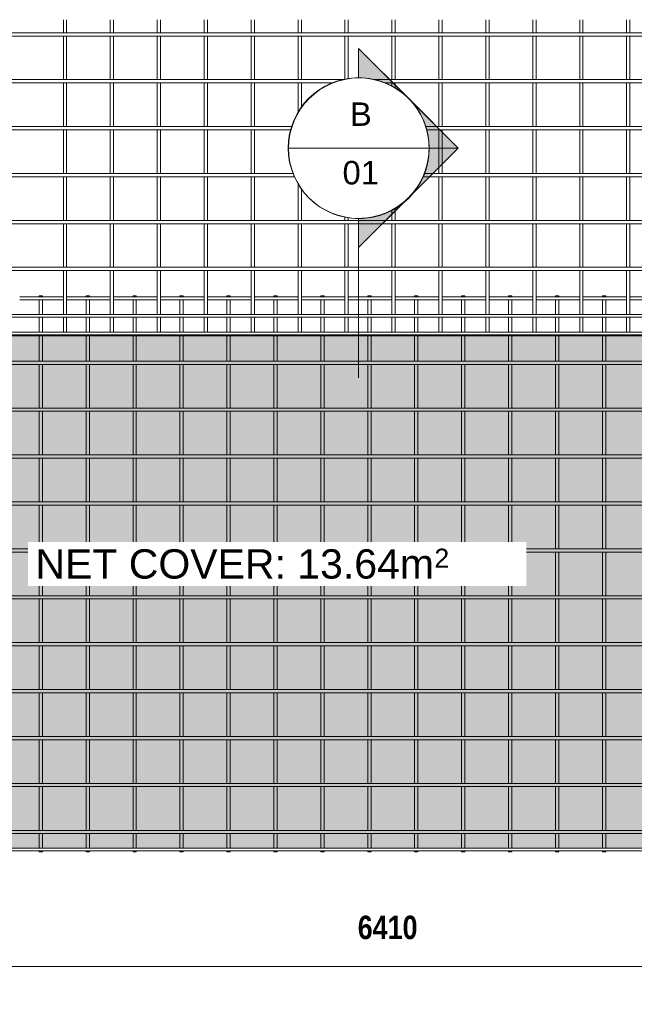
# Model space of a CAD drawing. Header units: millimetres. Extents: x -1324 to 8754, y -849 to 3349.
# Tile 2 of 4: x 1096 to 3715, y -849 to 3349. Entities that reach past the tile are written whole.
import ezdxf

# ---------------------------------------------------------------- set-up
doc = ezdxf.new("R2010")
doc.units = ezdxf.units.MM
for name, color, linetype, lineweight in [('A-ANNO-DIMS', 211, 'Continuous', 9), ('A-ANNO-DIMS-50', 211, 'Continuous', 9), ('A-DETL-GENF', 92, 'Continuous', 18), ('A-DETL-THIN', 151, 'Continuous', 18), ('A-GENM', 13, 'Continuous', 18), ('G-ANNO-SYMB', 111, 'Continuous', 9), ('G-ANNO-TEXT', 231, 'Continuous', 9)]:
    doc.layers.add(name, color=color, linetype=linetype, lineweight=lineweight)
doc.styles.add('Arial', font='arial.ttf', dxfattribs={"height": 100})
doc.styles.add('Arial_1', font='arial.ttf', dxfattribs={"height": 125})
doc.styles.add('Arial_2', font='arial.ttf', dxfattribs={"height": 81.236361})
doc.styles.add('TechnicBold', font='techb___.ttf', dxfattribs={"height": 100})
doc.dimstyles.new('Technic_-_DiagonalSlash', dxfattribs={"dimscale": 304.8, "dimtxt": 134.269535, "dimasz": 0.410105, "dimexe": 0.393701, "dimexo": 0.82021, "dimgap": 0.287073, "dimtad": 1, "dimdec": 0, "dimzin": 0, "dimdsep": 46, "dimtxsty": 'TechnicBold', "dimblk1": 'OBLIQUE', "dimblk2": 'OBLIQUE', "dimsah": 1, "dimcen": 0.09, "dimdle": 0.393701, "dimazin": 0, "dimtfac": 1, "dimtdec": 4, "dimtix": 1, "dimtmove": 0, "dimatfit": 3, "dimfxl": 1, "dimtvp": 1, "dimtfill": 1, "dimtolj": 1, "dimtzin": 0, "dimarcsym": 2})

# ---------------------------------------------------------------- blocks, each defined once
blk = doc.blocks.new('United Steel ML72 Double Mesh - United Steel ML72 Double Mesh-287847-Level 1')
at = {"layer": 'A-GENM'}
for p, q in [((-3252, 0), (-3252, -4)), ((-3238, 0), (-3252, 0)), ((-3238, -4), (-3238, 0)), ((-3052, 0), (-3052, -4)), ((-3038, 0), (-3052, 0)), ((-3038, -4), (-3038, 0)), ((-2852, 0), (-2852, -4)), ((-2838, 0), (-2852, 0)), ((-2838, -4), (-2838, 0)), ((-2652, 0), (-2652, -4)), ((-2638, 0), (-2652, 0)), ((-2638, -4), (-2638, 0)), ((-2452, 0), (-2452, -4)), ((-2438, 0), (-2452, 0)), ((-2438, -4), (-2438, 0)), ((-2252, 0), (-2252, -4)), ((-2238, 0), (-2252, 0)), ((-2238, -4), (-2238, 0)), ((-2052, 0), (-2052, -4.1)), ((-2038, 0), (-2052, 0)), ((-2038, -4.1), (-2038, 0)), ((-1852, 0), (-1852, -4.1)), ((-1838, 0), (-1852, 0)), ((-1838, -4.1), (-1838, 0)), ((-1652, 0), (-1652, -4.1)), ((-1638, 0), (-1652, 0)), ((-1638, -4.1), (-1638, 0)), ((-1452, 0), (-1452, -4.1)), ((-1438, 0), (-1452, 0)), ((-1438, -4.1), (-1438, 0)), ((-1252, 0), (-1252, -3.9)), ((-1238, 0), (-1252, 0)), ((-1238, -3.9), (-1238, 0)), ((-1052, 0), (-1052, -3.9)), ((-1038, 0), (-1052, 0)), ((-1038, -3.9), (-1038, 0)), ((-852, 0), (-852, -3.9)), ((-838, 0), (-852, 0)), ((-838, -3.9), (-838, 0)), ((-3148.8, -3.9), (-3334.8, -3.9)), ((-3334.8, -16.1), (-3148.8, -16.1)), ((-3252, -16), (-3252, -79)), ((-3238, -79), (-3238, -16)), ((-2948.8, -3.9), (-3134.8, -3.9)), ((-3134.8, -16.1), (-2948.8, -16.1)), ((-3052, -16), (-3052, -79)), ((-3038, -79), (-3038, -16)), ((-2748.8, -3.9), (-2934.8, -3.9)), ((-2934.8, -16.1), (-2748.8, -16.1)), ((-2852, -16), (-2852, -79)), ((-2838, -79), (-2838, -16)), ((-2548.8, -3.9), (-2734.8, -3.9)), ((-2734.8, -16.1), (-2548.8, -16.1)), ((-2652, -16), (-2652, -79)), ((-2638, -79), (-2638, -16)), ((-2348.8, -3.9), (-2534.8, -3.9)), ((-2534.8, -16.1), (-2348.8, -16.1)), ((-2452, -16), (-2452, -79)), ((-2438, -79), (-2438, -16)), ((-2148.8, -3.9), (-2334.8, -3.9)), ((-2334.8, -16.1), (-2148.8, -16.1)), ((-2252, -16), (-2252, -79)), ((-2238, -79), (-2238, -16)), ((-1948.8, -3.9), (-2134.8, -3.9)), ((-2134.8, -16.1), (-1948.8, -16.1)), ((-2052, -15.9), (-2052, -79.1)), ((-2038, -79.1), (-2038, -15.9)), ((-1748.8, -3.9), (-1934.8, -3.9)), ((-1934.8, -16.1), (-1748.8, -16.1)), ((-1852, -15.9), (-1852, -79.1)), ((-1838, -79.1), (-1838, -15.9)), ((-1548.8, -3.9), (-1734.8, -3.9)), ((-1734.8, -16.1), (-1548.8, -16.1)), ((-1652, -15.9), (-1652, -79.1)), ((-1638, -79.1), (-1638, -15.9)), ((-1348.8, -3.9), (-1534.8, -3.9)), ((-1534.8, -16.1), (-1348.8, -16.1)), ((-1452, -15.9), (-1452, -79.1)), ((-1438, -79.1), (-1438, -15.9)), ((-1148.8, -3.9), (-1334.8, -3.9)), ((-1334.8, -16.1), (-1148.8, -16.1)), ((-1252, -16.1), (-1252, -78.9)), ((-1238, -78.9), (-1238, -16.1)), ((-948.8, -3.9), (-1134.8, -3.9)), ((-1134.8, -16.1), (-948.8, -16.1)), ((-1052, -16.1), (-1052, -78.9)), ((-1038, -78.9), (-1038, -16.1)), ((-748.8, -3.9), (-934.8, -3.9)), ((-934.8, -16.1), (-748.8, -16.1)), ((-852, -16.1), (-852, -78.9)), ((-838, -78.9), (-838, -16.1)), ((-548.8, -3.9), (-734.8, -3.9)), ((-734.8, -16.1), (-548.8, -16.1)), ((-3148.8, -78.9), (-3334.8, -78.9)), ((-2948.8, -78.9), (-3134.2, -78.9)), ((-2748.8, -78.9), (-2934.8, -78.9)), ((-2548.8, -78.9), (-2734.8, -78.9)), ((-2348.8, -78.9), (-2534.8, -78.9)), ((-2148.8, -78.9), (-2334.8, -78.9)), ((-1948.8, -78.9), (-2134.8, -78.9)), ((-1748.8, -78.9), (-1934.8, -78.9)), ((-1548.8, -78.9), (-1734.8, -78.9)), ((-1348.8, -78.9), (-1534.8, -78.9)), ((-1148.8, -78.9), (-1334.8, -78.9)), ((-948.8, -78.9), (-1134.8, -78.9)), ((-748.8, -78.9), (-934.8, -78.9)), ((-548.8, -78.9), (-734.8, -78.9)), ((-3252, -91.1), (-3252, -154)), ((-3238, -154), (-3238, -91.1)), ((-3052, -91.1), (-3052, -154)), ((-3038, -154), (-3038, -91.1)), ((-2852, -91.1), (-2852, -154.1)), ((-2838, -154.1), (-2838, -91.1)), ((-2652, -91.1), (-2652, -154.1)), ((-2638, -154.1), (-2638, -91.1)), ((-2452, -91.1), (-2452, -154.1)), ((-2438, -154.1), (-2438, -91.1)), ((-2252, -91.1), (-2252, -154.1)), ((-2238, -154.1), (-2238, -91.1)), ((-2052, -91.1), (-2052, -154.1)), ((-2038, -154.1), (-2038, -91.1)), ((-1852, -91), (-1852, -154.2)), ((-1838, -154.2), (-1838, -91)), ((-1652, -91), (-1652, -154.2)), ((-1638, -154.2), (-1638, -91)), ((-1452, -91), (-1452, -154.2)), ((-1438, -154.2), (-1438, -91)), ((-1252, -91.2), (-1252, -154)), ((-1238, -154), (-1238, -91.2)), ((-1052, -91.2), (-1052, -154)), ((-1038, -154), (-1038, -91.2)), ((-852, -91.2), (-852, -154)), ((-838, -154), (-838, -91.2)), ((-3252, -166.1), (-3252, -170.1)), ((-3238, -170.1), (-3238, -166.1)), ((-3052, -166.1), (-3052, -170.1)), ((-3038, -170.1), (-3038, -166.1)), ((-2852, -166.1), (-2852, -170.1)), ((-2838, -170.1), (-2838, -166.1)), ((-2652, -166.1), (-2652, -170.1)), ((-2638, -170.1), (-2638, -166.1)), ((-2452, -166.1), (-2452, -170.1)), ((-2438, -170.1), (-2438, -166.1)), ((-2252, -166.1), (-2252, -170.1)), ((-2238, -170.1), (-2238, -166.1)), ((-2052, -166.1), (-2052, -170.1)), ((-2038, -170.1), (-2038, -166.1)), ((-1852, -166), (-1852, -170.1)), ((-1838, -170.1), (-1838, -166)), ((-1652, -166), (-1652, -170.1)), ((-1638, -170.1), (-1638, -166)), ((-1452, -166), (-1452, -170.1)), ((-1438, -170.1), (-1438, -166)), ((-1252, -166.2), (-1252, -170.1)), ((-1238, -170.1), (-1238, -166.2)), ((-1052, -166.2), (-1052, -170.1)), ((-1038, -170.1), (-1038, -166.2)), ((-852, -166.2), (-852, -170.1)), ((-838, -170.1), (-838, -166.2)), ((-3252, -170.1), (-3252, -278.1)), ((-3238, -278.1), (-3238, -170.1)), ((-3052, -170.1), (-3052, -278.1)), ((-3038, -278.1), (-3038, -170.1)), ((-2852, -170.1), (-2852, -278.1)), ((-2838, -278.1), (-2838, -170.1)), ((-2652, -170.1), (-2652, -278.1)), ((-2638, -278.1), (-2638, -170.1)), ((-2452, -170.1), (-2452, -278.1)), ((-2438, -278.1), (-2438, -170.1)), ((-2252, -170.1), (-2252, -278.1)), ((-2238, -278.1), (-2238, -170.1)), ((-2052, -170.1), (-2052, -278.1)), ((-2038, -278.1), (-2038, -170.1)), ((-1852, -170.1), (-1852, -278.1)), ((-1838, -278.1), (-1838, -170.1)), ((-1652, -170.1), (-1652, -278)), ((-1638, -278), (-1638, -170.1)), ((-1452, -170.1), (-1452, -278)), ((-1438, -278), (-1438, -170.1)), ((-1252, -170.1), (-1252, -278)), ((-1238, -278), (-1238, -170.1)), ((-1052, -170.1), (-1052, -278)), ((-1038, -278), (-1038, -170.1)), ((-852, -170.1), (-852, -278)), ((-838, -278), (-838, -170.1)), ((1250, -278), (-4934.9, -278)), ((-4934.9, -292), (1250, -292)), ((-3252, -291.9), (-3252, -478.1)), ((-3238, -478.1), (-3238, -291.9)), ((-3052, -291.9), (-3052, -478.1)), ((-3038, -478.1), (-3038, -291.9)), ((-2852, -291.9), (-2852, -478.1)), ((-2838, -478.1), (-2838, -291.9)), ((-2652, -291.9), (-2652, -478.1)), ((-2638, -478.1), (-2638, -291.9)), ((-2452, -291.9), (-2452, -478.1)), ((-2438, -478.1), (-2438, -291.9)), ((-2252, -291.9), (-2252, -478.1)), ((-2238, -478.1), (-2238, -291.9)), ((-2052, -291.9), (-2052, -478.1)), ((-2038, -478.1), (-2038, -291.9)), ((-1852, -291.9), (-1852, -478.1)), ((-1838, -478.1), (-1838, -291.9)), ((-1652, -292), (-1652, -478)), ((-1638, -478), (-1638, -292)), ((-1452, -292), (-1452, -478)), ((-1438, -478), (-1438, -292)), ((-1252, -292), (-1252, -478)), ((-1238, -478), (-1238, -292)), ((-1052, -292), (-1052, -478)), ((-1038, -478), (-1038, -292)), ((-852, -292), (-852, -478)), ((-838, -478), (-838, -292)), ((1250, -478), (-4934.9, -478)), ((-4934.9, -492), (1250, -492)), ((-3252, -491.9), (-3252, -678.1)), ((-3238, -678.1), (-3238, -491.9)), ((-3052, -491.9), (-3052, -678.1)), ((-3038, -678.1), (-3038, -491.9)), ((-2852, -491.9), (-2852, -678.1)), ((-2838, -678.1), (-2838, -491.9)), ((-2652, -491.9), (-2652, -678.1)), ((-2638, -678.1), (-2638, -491.9)), ((-2452, -491.9), (-2452, -678.1)), ((-2438, -678.1), (-2438, -491.9)), ((-2252, -491.9), (-2252, -678.1)), ((-2238, -678.1), (-2238, -491.9)), ((-2052, -491.9), (-2052, -678.1)), ((-2038, -678.1), (-2038, -491.9)), ((-1852, -491.9), (-1852, -678.1)), ((-1838, -678.1), (-1838, -491.9)), ((-1652, -492), (-1652, -678)), ((-1638, -678), (-1638, -492)), ((-1452, -492), (-1452, -678)), ((-1438, -678), (-1438, -492)), ((-1252, -492), (-1252, -678)), ((-1238, -678), (-1238, -492)), ((-1052, -492), (-1052, -678)), ((-1038, -678), (-1038, -492)), ((-852, -492), (-852, -678)), ((-838, -678), (-838, -492)), ((1250, -678), (-4934.9, -678)), ((-4934.9, -692), (1250, -692)), ((-3252, -691.9), (-3252, -878.1)), ((-3238, -878.1), (-3238, -691.9)), ((-3052, -691.9), (-3052, -878.1)), ((-3038, -878.1), (-3038, -691.9)), ((-2852, -691.9), (-2852, -878.1)), ((-2838, -878.1), (-2838, -691.9)), ((-2652, -691.9), (-2652, -878.1)), ((-2638, -878.1), (-2638, -691.9)), ((-2452, -691.9), (-2452, -878.1)), ((-2438, -878.1), (-2438, -691.9)), ((-2252, -691.9), (-2252, -878.1)), ((-2238, -878.1), (-2238, -691.9)), ((-2052, -691.9), (-2052, -878.1)), ((-2038, -878.1), (-2038, -691.9)), ((-1852, -691.9), (-1852, -878.1)), ((-1838, -878.1), (-1838, -691.9)), ((-1652, -692), (-1652, -878)), ((-1638, -878), (-1638, -692)), ((-1452, -692), (-1452, -878)), ((-1438, -878), (-1438, -692)), ((-1252, -692), (-1252, -878)), ((-1238, -878), (-1238, -692)), ((-1052, -692), (-1052, -878)), ((-1038, -878), (-1038, -692)), ((-852, -692), (-852, -878)), ((-838, -878), (-838, -692)), ((1250, -878), (-4934.9, -878)), ((-4934.9, -892), (1250, -892)), ((-3252, -891.9), (-3252, -1078.1)), ((-3238, -1078.1), (-3238, -891.9)), ((-3052, -891.9), (-3052, -1078.1)), ((-3038, -1078.1), (-3038, -891.9)), ((-2852, -891.9), (-2852, -1078.1)), ((-2838, -1078.1), (-2838, -891.9)), ((-2652, -891.9), (-2652, -1078.1)), ((-2638, -1078.1), (-2638, -891.9)), ((-2452, -891.9), (-2452, -1078.1)), ((-2438, -1078.1), (-2438, -891.9)), ((-2252, -891.9), (-2252, -1078.1)), ((-2238, -1078.1), (-2238, -891.9)), ((-2052, -891.9), (-2052, -1078.1)), ((-2038, -1078.1), (-2038, -891.9)), ((-1852, -891.9), (-1852, -1078.1)), ((-1838, -1078.1), (-1838, -891.9)), ((-1652, -892), (-1652, -1078)), ((-1638, -1078), (-1638, -892)), ((-1452, -892), (-1452, -1078)), ((-1438, -1078), (-1438, -892)), ((-1252, -892), (-1252, -1078)), ((-1238, -1078), (-1238, -892)), ((-1052, -892), (-1052, -1078)), ((-1038, -1078), (-1038, -892)), ((-852, -892), (-852, -1078)), ((-838, -1078), (-838, -892)), ((1250, -1078), (-4934.9, -1078)), ((-4934.9, -1092), (1250, -1092)), ((-3252, -1091.9), (-3252, -1278.1)), ((-3238, -1278.1), (-3238, -1091.9)), ((-3052, -1091.9), (-3052, -1278.1)), ((-3038, -1278.1), (-3038, -1091.9)), ((-2852, -1091.9), (-2852, -1278.1)), ((-2838, -1278.1), (-2838, -1091.9)), ((-2652, -1091.9), (-2652, -1278.1)), ((-2638, -1278.1), (-2638, -1091.9)), ((-2452, -1091.9), (-2452, -1278.1)), ((-2438, -1278.1), (-2438, -1091.9)), ((-2252, -1091.9), (-2252, -1278.1)), ((-2238, -1278.1), (-2238, -1091.9)), ((-2052, -1091.9), (-2052, -1278.1)), ((-2038, -1278.1), (-2038, -1091.9)), ((-1852, -1091.9), (-1852, -1278.1)), ((-1838, -1278.1), (-1838, -1091.9)), ((-1652, -1092), (-1652, -1278)), ((-1638, -1278), (-1638, -1092)), ((-1452, -1092), (-1452, -1278)), ((-1438, -1278), (-1438, -1092)), ((-1252, -1092), (-1252, -1278)), ((-1238, -1278), (-1238, -1092)), ((-1052, -1092), (-1052, -1278)), ((-1038, -1278), (-1038, -1092)), ((-852, -1092), (-852, -1278)), ((-838, -1278), (-838, -1092)), ((1250, -1278), (-4934.9, -1278)), ((-4934.9, -1292), (1250, -1292)), ((-3252, -1291.9), (-3252, -1478.1)), ((-3238, -1478.1), (-3238, -1291.9)), ((-3052, -1291.9), (-3052, -1478.1)), ((-3038, -1478.1), (-3038, -1291.9)), ((-2852, -1291.9), (-2852, -1478.1)), ((-2838, -1478.1), (-2838, -1291.9)), ((-2652, -1291.9), (-2652, -1478.1)), ((-2638, -1478.1), (-2638, -1291.9)), ((-2452, -1291.9), (-2452, -1478.1)), ((-2438, -1478.1), (-2438, -1291.9)), ((-2252, -1291.9), (-2252, -1478.1)), ((-2238, -1478.1), (-2238, -1291.9)), ((-2052, -1291.9), (-2052, -1478.1)), ((-2038, -1478.1), (-2038, -1291.9)), ((-1852, -1291.9), (-1852, -1478.1)), ((-1838, -1478.1), (-1838, -1291.9)), ((-1652, -1292), (-1652, -1478)), ((-1638, -1478), (-1638, -1292)), ((-1452, -1292), (-1452, -1478)), ((-1438, -1478), (-1438, -1292)), ((-1252, -1292), (-1252, -1478)), ((-1238, -1478), (-1238, -1292)), ((-1052, -1292), (-1052, -1478)), ((-1038, -1478), (-1038, -1292)), ((-852, -1292), (-852, -1478)), ((-838, -1478), (-838, -1292)), ((1250, -1478), (-4934.9, -1478)), ((-4934.9, -1492), (1250, -1492)), ((-3252, -1491.9), (-3252, -1678.1)), ((-3238, -1678.1), (-3238, -1491.9)), ((-3052, -1491.9), (-3052, -1678.1)), ((-3038, -1678.1), (-3038, -1491.9)), ((-2852, -1491.9), (-2852, -1678.1)), ((-2838, -1678.1), (-2838, -1491.9)), ((-2652, -1491.9), (-2652, -1678.1)), ((-2638, -1678.1), (-2638, -1491.9)), ((-2452, -1491.9), (-2452, -1678.1)), ((-2438, -1678.1), (-2438, -1491.9)), ((-2252, -1491.9), (-2252, -1678.1)), ((-2238, -1678.1), (-2238, -1491.9)), ((-2052, -1491.9), (-2052, -1678.1)), ((-2038, -1678.1), (-2038, -1491.9)), ((-1852, -1491.9), (-1852, -1678.1)), ((-1838, -1678.1), (-1838, -1491.9)), ((-1652, -1492), (-1652, -1678)), ((-1638, -1678), (-1638, -1492)), ((-1452, -1492), (-1452, -1678)), ((-1438, -1678), (-1438, -1492)), ((-1252, -1492), (-1252, -1678)), ((-1238, -1678), (-1238, -1492)), ((-1052, -1492), (-1052, -1678)), ((-1038, -1678), (-1038, -1492)), ((-852, -1492), (-852, -1678)), ((-838, -1678), (-838, -1492)), ((1250, -1678), (-4934.9, -1678)), ((-4934.9, -1692), (1250, -1692)), ((-3252, -1691.9), (-3252, -1878.1)), ((-3238, -1878.1), (-3238, -1691.9)), ((-3052, -1691.9), (-3052, -1878.1)), ((-3038, -1878.1), (-3038, -1691.9)), ((-2852, -1691.9), (-2852, -1878.1)), ((-2838, -1878.1), (-2838, -1691.9)), ((-2652, -1691.9), (-2652, -1878.1)), ((-2638, -1878.1), (-2638, -1691.9)), ((-2452, -1691.9), (-2452, -1878.1)), ((-2438, -1878.1), (-2438, -1691.9)), ((-2252, -1691.9), (-2252, -1878.1)), ((-2238, -1878.1), (-2238, -1691.9)), ((-2052, -1691.9), (-2052, -1878.1)), ((-2038, -1878.1), (-2038, -1691.9)), ((-1852, -1691.9), (-1852, -1878.1)), ((-1838, -1878.1), (-1838, -1691.9)), ((-1652, -1692), (-1652, -1878)), ((-1638, -1878), (-1638, -1692)), ((-1452, -1692), (-1452, -1878)), ((-1438, -1878), (-1438, -1692)), ((-1252, -1692), (-1252, -1878)), ((-1238, -1878), (-1238, -1692)), ((-1052, -1692), (-1052, -1878)), ((-1038, -1878), (-1038, -1692)), ((-852, -1692), (-852, -1878)), ((-838, -1878), (-838, -1692)), ((1250, -1878), (-4934.9, -1878)), ((-4934.9, -1892), (1250, -1892)), ((-3252, -1891.9), (-3252, -2078.1)), ((-3238, -2078.1), (-3238, -1891.9)), ((-3052, -1891.9), (-3052, -2078.1)), ((-3038, -2078.1), (-3038, -1891.9)), ((-2852, -1891.9), (-2852, -2078.1)), ((-2838, -2078.1), (-2838, -1891.9)), ((-2652, -1891.9), (-2652, -2078.1)), ((-2638, -2078.1), (-2638, -1891.9)), ((-2452, -1891.9), (-2452, -2078.1)), ((-2438, -2078.1), (-2438, -1891.9)), ((-2252, -1891.9), (-2252, -2078.1)), ((-2238, -2078.1), (-2238, -1891.9)), ((-2052, -1891.9), (-2052, -2078.1)), ((-2038, -2078.1), (-2038, -1891.9)), ((-1852, -1891.9), (-1852, -2078.1)), ((-1838, -2078.1), (-1838, -1891.9)), ((-1652, -1892), (-1652, -2078)), ((-1638, -2078), (-1638, -1892)), ((-1452, -1892), (-1452, -2078)), ((-1438, -2078), (-1438, -1892)), ((-1252, -1892), (-1252, -2078)), ((-1238, -2078), (-1238, -1892)), ((-1052, -1892), (-1052, -2078)), ((-1038, -2078), (-1038, -1892)), ((-852, -1892), (-852, -2078)), ((-838, -2078), (-838, -1892)), ((1250, -2078), (-4934.9, -2078)), ((-4934.9, -2092), (1250, -2092)), ((-3252, -2091.9), (-3252, -2279)), ((-3238, -2279), (-3238, -2091.9)), ((-3052, -2091.9), (-3052, -2279)), ((-3038, -2279), (-3038, -2091.9)), ((-2852, -2091.9), (-2852, -2279)), ((-2838, -2279), (-2838, -2091.9)), ((-2652, -2091.9), (-2652, -2279)), ((-2638, -2279), (-2638, -2091.9)), ((-2452, -2091.9), (-2452, -2279)), ((-2438, -2279), (-2438, -2091.9)), ((-2252, -2091.9), (-2252, -2279)), ((-2238, -2279), (-2238, -2091.9)), ((-2052, -2091.9), (-2052, -2279.1)), ((-2038, -2279.1), (-2038, -2091.9)), ((-1852, -2091.9), (-1852, -2279.1)), ((-1838, -2279.1), (-1838, -2091.9)), ((-1652, -2092), (-1652, -2279.1)), ((-1638, -2279.1), (-1638, -2092)), ((-1452, -2092), (-1452, -2279.1)), ((-1438, -2279.1), (-1438, -2092)), ((-1252, -2092), (-1252, -2278.9)), ((-1238, -2278.9), (-1238, -2092)), ((-1052, -2092), (-1052, -2278.9)), ((-1038, -2278.9), (-1038, -2092)), ((-852, -2092), (-852, -2278.9)), ((-838, -2278.9), (-838, -2092)), ((1250, -2278.9), (-4934.9, -2278.9)), ((-4934.9, -2291.1), (1250, -2291.1)), ((-3252, -2291), (-3252, -2353.7)), ((-3238, -2353.7), (-3238, -2291)), ((-3052, -2291), (-3052, -2353.7)), ((-3038, -2353.7), (-3038, -2291)), ((-2852, -2291), (-2852, -2353.7)), ((-2838, -2353.7), (-2838, -2291)), ((-2652, -2291), (-2652, -2353.7)), ((-2638, -2353.7), (-2638, -2291)), ((-2452, -2291), (-2452, -2353.7)), ((-2438, -2353.7), (-2438, -2291)), ((-2252, -2291), (-2252, -2353.7)), ((-2238, -2353.7), (-2238, -2291)), ((-2052, -2290.9), (-2052, -2353.7)), ((-2038, -2353.7), (-2038, -2290.9)), ((-1852, -2290.9), (-1852, -2353.7)), ((-1838, -2353.7), (-1838, -2290.9)), ((-1652, -2290.9), (-1652, -2353.7)), ((-1638, -2353.7), (-1638, -2290.9)), ((-1452, -2290.9), (-1452, -2353.7)), ((-1438, -2353.7), (-1438, -2290.9)), ((-1252, -2291.1), (-1252, -2353.7)), ((-1238, -2353.7), (-1238, -2291.1)), ((-1052, -2291.1), (-1052, -2353.7)), ((-1038, -2353.7), (-1038, -2291.1)), ((-852, -2291.1), (-852, -2353.7)), ((-838, -2353.7), (-838, -2291.1)), ((1460, -2353.9), (-4950, -2353.9)), ((-4950, -2366.1), (1460, -2366.1)), ((-3252, -2366), (-3252, -2370)), ((-3252, -2370), (-3238, -2370)), ((-3238, -2370), (-3238, -2366)), ((-3052, -2366), (-3052, -2370)), ((-3052, -2370), (-3038, -2370)), ((-3038, -2370), (-3038, -2366)), ((-2852, -2366), (-2852, -2370)), ((-2852, -2370), (-2838, -2370)), ((-2838, -2370), (-2838, -2366)), ((-2652, -2366), (-2652, -2370)), ((-2652, -2370), (-2638, -2370)), ((-2638, -2370), (-2638, -2366)), ((-2452, -2366), (-2452, -2370)), ((-2452, -2370), (-2438, -2370)), ((-2438, -2370), (-2438, -2366)), ((-2252, -2366), (-2252, -2370)), ((-2252, -2370), (-2238, -2370)), ((-2238, -2370), (-2238, -2366)), ((-2052, -2365.9), (-2052, -2370)), ((-2052, -2370), (-2038, -2370)), ((-2038, -2370), (-2038, -2365.9)), ((-1852, -2365.9), (-1852, -2370)), ((-1852, -2370), (-1838, -2370)), ((-1838, -2370), (-1838, -2365.9)), ((-1652, -2365.9), (-1652, -2370)), ((-1652, -2370), (-1638, -2370)), ((-1638, -2370), (-1638, -2365.9)), ((-1452, -2365.9), (-1452, -2370)), ((-1452, -2370), (-1438, -2370)), ((-1438, -2370), (-1438, -2365.9)), ((-1252, -2366.1), (-1252, -2370)), ((-1252, -2370), (-1238, -2370)), ((-1238, -2370), (-1238, -2366.1)), ((-1052, -2366.1), (-1052, -2370)), ((-1052, -2370), (-1038, -2370)), ((-1038, -2370), (-1038, -2366.1)), ((-852, -2366.1), (-852, -2370)), ((-852, -2370), (-838, -2370)), ((-838, -2370), (-838, -2366.1))]:
    blk.add_line(p, q, dxfattribs=at)
blk = doc.blocks.new('United Steel ML72 Double Mesh - United Steel ML72 Double Mesh-V1-Level 1')
at = {"layer": 'A-GENM'}
for p, q in [((-3252, -1022.4), (-3252, -1078.1)), ((-3238, -1078.1), (-3238, -1022.4)), ((-3052, -1022.4), (-3052, -1078.1)), ((-3038, -1078.1), (-3038, -1022.4)), ((-2852, -1022.4), (-2852, -1078.1)), ((-2838, -1078.1), (-2838, -1022.4)), ((-2652, -1022.4), (-2652, -1078.1)), ((-2638, -1078.1), (-2638, -1022.4)), ((-2452, -1022.4), (-2452, -1078.1)), ((-2438, -1078.1), (-2438, -1022.4)), ((-2252, -1022.4), (-2252, -1078.1)), ((-2238, -1078.1), (-2238, -1022.4)), ((-2052, -1022.4), (-2052, -1078.1)), ((-2038, -1078.1), (-2038, -1022.4)), ((-1852, -1022.4), (-1852, -1078.1)), ((-1838, -1078.1), (-1838, -1022.4)), ((-1652, -1022.4), (-1652, -1078)), ((-1638, -1078), (-1638, -1022.4)), ((-1452, -1022.4), (-1452, -1078)), ((-1438, -1078), (-1438, -1022.4)), ((-1252, -1022.4), (-1252, -1078)), ((-1238, -1078), (-1238, -1022.4)), ((-1052, -1022.4), (-1052, -1078)), ((-1038, -1078), (-1038, -1022.4)), ((-852, -1022.4), (-852, -1078)), ((-838, -1078), (-838, -1022.4)), ((1460, -1078), (-4950, -1078)), ((-4950, -1092), (1460, -1092)), ((-3252, -1091.9), (-3252, -1278.1)), ((-3238, -1278.1), (-3238, -1091.9)), ((-3052, -1091.9), (-3052, -1278.1)), ((-3038, -1278.1), (-3038, -1091.9)), ((-2852, -1091.9), (-2852, -1278.1)), ((-2838, -1278.1), (-2838, -1091.9)), ((-2652, -1091.9), (-2652, -1278.1)), ((-2638, -1278.1), (-2638, -1091.9)), ((-2452, -1091.9), (-2452, -1278.1)), ((-2438, -1278.1), (-2438, -1091.9)), ((-2252, -1091.9), (-2252, -1278.1)), ((-2238, -1278.1), (-2238, -1091.9)), ((-2052, -1091.9), (-2052, -1276.8)), ((-2038, -1275.2), (-2038, -1091.9)), ((-1852, -1091.9), (-1852, -1278.1)), ((-1838, -1278.1), (-1838, -1091.9)), ((-1652, -1092), (-1652, -1278)), ((-1638, -1278), (-1638, -1092)), ((-1452, -1092), (-1452, -1278)), ((-1438, -1278), (-1438, -1092)), ((-1252, -1092), (-1252, -1278)), ((-1238, -1278), (-1238, -1092)), ((-1052, -1092), (-1052, -1278)), ((-1038, -1278), (-1038, -1092)), ((-852, -1092), (-852, -1278)), ((-838, -1278), (-838, -1092)), ((-2056, -1278), (-4950, -1278)), ((-4950, -1292), (-2102.2, -1292)), ((-3252, -1291.9), (-3252, -1478.1)), ((-3238, -1478.1), (-3238, -1291.9)), ((-3052, -1291.9), (-3052, -1478.1)), ((-3038, -1478.1), (-3038, -1291.9)), ((-2852, -1291.9), (-2852, -1478.1)), ((-2838, -1478.1), (-2838, -1291.9)), ((-2652, -1291.9), (-2652, -1478.1)), ((-2638, -1478.1), (-2638, -1291.9)), ((-2452, -1291.9), (-2452, -1478.1)), ((-2438, -1478.1), (-2438, -1291.9)), ((-2252, -1291.9), (-2252, -1422.6)), ((-2238, -1399.1), (-2238, -1291.9)), ((1460, -1278), (-1929.3, -1278)), ((-1883.2, -1292), (1460, -1292)), ((-1852, -1291.9), (-1852, -1307.4)), ((-1838, -1314.9), (-1838, -1291.9)), ((-1652, -1292), (-1652, -1478)), ((-1638, -1478), (-1638, -1292)), ((-1452, -1292), (-1452, -1478)), ((-1438, -1478), (-1438, -1292)), ((-1252, -1292), (-1252, -1478)), ((-1238, -1478), (-1238, -1292)), ((-1052, -1292), (-1052, -1478)), ((-1038, -1478), (-1038, -1292)), ((-852, -1292), (-852, -1478)), ((-838, -1478), (-838, -1292)), ((-2276.5, -1478), (-4950, -1478)), ((-4950, -1492), (-2280.8, -1492)), ((-3252, -1491.9), (-3252, -1678.1)), ((-3238, -1678.1), (-3238, -1491.9)), ((-3052, -1491.9), (-3052, -1678.1)), ((-3038, -1678.1), (-3038, -1491.9)), ((-2852, -1491.9), (-2852, -1678.1)), ((-2838, -1678.1), (-2838, -1491.9)), ((-2652, -1491.9), (-2652, -1678.1)), ((-2638, -1678.1), (-2638, -1491.9)), ((-2452, -1491.9), (-2452, -1678.1)), ((-2438, -1678.1), (-2438, -1491.9)), ((1460, -1478), (-1708.8, -1478)), ((-1704.6, -1492), (1460, -1492)), ((-1652, -1492), (-1652, -1678)), ((-1638, -1678), (-1638, -1492)), ((-1452, -1492), (-1452, -1678)), ((-1438, -1678), (-1438, -1492)), ((-1252, -1492), (-1252, -1678)), ((-1238, -1678), (-1238, -1492)), ((-1052, -1492), (-1052, -1678)), ((-1038, -1678), (-1038, -1492)), ((-852, -1492), (-852, -1678)), ((-838, -1678), (-838, -1492)), ((-2272.1, -1678), (-4950, -1678)), ((1460, -1678), (-1713.2, -1678)), ((-4950, -1692), (-2266.4, -1692)), ((-3252, -1691.9), (-3252, -1878.1)), ((-3238, -1878.1), (-3238, -1691.9)), ((-3052, -1691.9), (-3052, -1878.1)), ((-3038, -1878.1), (-3038, -1691.9)), ((-2852, -1691.9), (-2852, -1878.1)), ((-2838, -1878.1), (-2838, -1691.9)), ((-2652, -1691.9), (-2652, -1878.1)), ((-2638, -1878.1), (-2638, -1691.9)), ((-2452, -1691.9), (-2452, -1878.1)), ((-2438, -1878.1), (-2438, -1691.9)), ((-2252, -1719), (-2252, -1878.1)), ((-1719, -1692), (1460, -1692)), ((-1652, -1692), (-1652, -1878)), ((-1638, -1878), (-1638, -1692)), ((-1452, -1692), (-1452, -1878)), ((-1438, -1878), (-1438, -1692)), ((-1252, -1692), (-1252, -1878)), ((-1238, -1878), (-1238, -1692)), ((-1052, -1692), (-1052, -1878)), ((-1038, -1878), (-1038, -1692)), ((-852, -1692), (-852, -1878)), ((-838, -1878), (-838, -1692)), ((-2238, -1878.1), (-2238, -1742.5)), ((-1852, -1834.1), (-1852, -1878.1)), ((-1838, -1878.1), (-1838, -1826.6)), ((1460, -1878), (-4950, -1878)), ((-2052, -1864.8), (-2052, -1878.1)), ((-2038, -1878.1), (-2038, -1866.3)), ((-4950, -1892), (1460, -1892)), ((-3252, -1891.9), (-3252, -2078.1)), ((-3238, -2078.1), (-3238, -1891.9)), ((-3052, -1891.9), (-3052, -2078.1)), ((-3038, -2078.1), (-3038, -1891.9)), ((-2852, -1891.9), (-2852, -2078.1)), ((-2838, -2078.1), (-2838, -1891.9)), ((-2652, -1891.9), (-2652, -2078.1)), ((-2638, -2078.1), (-2638, -1891.9)), ((-2452, -1891.9), (-2452, -2078.1)), ((-2438, -2078.1), (-2438, -1891.9)), ((-2252, -1891.9), (-2252, -2078.1)), ((-2238, -2078.1), (-2238, -1891.9)), ((-2052, -1891.9), (-2052, -2078.1)), ((-2038, -2078.1), (-2038, -1891.9)), ((-1852, -1891.9), (-1852, -2078.1)), ((-1838, -2078.1), (-1838, -1891.9)), ((-1652, -1892), (-1652, -2078)), ((-1638, -2078), (-1638, -1892)), ((-1452, -1892), (-1452, -2078)), ((-1438, -2078), (-1438, -1892)), ((-1252, -1892), (-1252, -2078)), ((-1238, -2078), (-1238, -1892)), ((-1052, -1892), (-1052, -2078)), ((-1038, -2078), (-1038, -1892)), ((-852, -1892), (-852, -2078)), ((-838, -2078), (-838, -1892)), ((1460, -2078), (-4950, -2078)), ((-4950, -2092), (1460, -2092)), ((-3252, -2091.9), (-3252, -2279)), ((-3238, -2279), (-3238, -2091.9)), ((-3052, -2091.9), (-3052, -2279)), ((-3038, -2279), (-3038, -2091.9)), ((-2852, -2091.9), (-2852, -2279)), ((-2838, -2279), (-2838, -2091.9)), ((-2652, -2091.9), (-2652, -2279)), ((-2638, -2279), (-2638, -2091.9)), ((-2452, -2091.9), (-2452, -2279)), ((-2438, -2279), (-2438, -2091.9)), ((-2252, -2091.9), (-2252, -2279)), ((-2238, -2279), (-2238, -2091.9)), ((-2052, -2091.9), (-2052, -2279.1)), ((-2038, -2279.1), (-2038, -2091.9)), ((-1852, -2091.9), (-1852, -2279.1)), ((-1838, -2279.1), (-1838, -2091.9)), ((-1652, -2092), (-1652, -2279.1)), ((-1638, -2279.1), (-1638, -2092)), ((-1452, -2092), (-1452, -2279.1)), ((-1438, -2279.1), (-1438, -2092)), ((-1252, -2092), (-1252, -2278.9)), ((-1238, -2278.9), (-1238, -2092)), ((-1052, -2092), (-1052, -2278.9)), ((-1038, -2278.9), (-1038, -2092)), ((-852, -2092), (-852, -2278.9)), ((-838, -2278.9), (-838, -2092)), ((1460, -2278.9), (-4950, -2278.9)), ((-4950, -2291.1), (1460, -2291.1)), ((-3252, -2291), (-3252, -2354)), ((-3238, -2354), (-3238, -2291)), ((-3052, -2291), (-3052, -2354)), ((-3038, -2354), (-3038, -2291)), ((-2852, -2291), (-2852, -2354)), ((-2838, -2354), (-2838, -2291)), ((-2652, -2291), (-2652, -2354)), ((-2638, -2354), (-2638, -2291)), ((-2452, -2291), (-2452, -2354)), ((-2438, -2354), (-2438, -2291)), ((-2252, -2291), (-2252, -2354)), ((-2238, -2354), (-2238, -2291)), ((-2052, -2290.9), (-2052, -2354.1)), ((-2038, -2354.1), (-2038, -2290.9)), ((-1852, -2290.9), (-1852, -2354.1)), ((-1838, -2354.1), (-1838, -2290.9)), ((-1652, -2290.9), (-1652, -2354.1)), ((-1638, -2354.1), (-1638, -2290.9)), ((-1452, -2290.9), (-1452, -2354.1)), ((-1438, -2354.1), (-1438, -2290.9)), ((-1252, -2291.1), (-1252, -2353.9)), ((-1238, -2353.9), (-1238, -2291.1)), ((-1052, -2291.1), (-1052, -2353.9)), ((-1038, -2353.9), (-1038, -2291.1)), ((-852, -2291.1), (-852, -2353.9)), ((-838, -2353.9), (-838, -2291.1)), ((1460, -2353.9), (-4950, -2353.9)), ((-4950, -2366.1), (1460, -2366.1)), ((-3252, -2366), (-3252, -2370)), ((-3252, -2370), (-3238, -2370)), ((-3238, -2370), (-3238, -2366)), ((-3052, -2366), (-3052, -2370)), ((-3052, -2370), (-3038, -2370)), ((-3038, -2370), (-3038, -2366)), ((-2852, -2366), (-2852, -2370)), ((-2852, -2370), (-2838, -2370)), ((-2838, -2370), (-2838, -2366)), ((-2652, -2366), (-2652, -2370)), ((-2652, -2370), (-2638, -2370)), ((-2638, -2370), (-2638, -2366)), ((-2452, -2366), (-2452, -2370)), ((-2452, -2370), (-2438, -2370)), ((-2438, -2370), (-2438, -2366)), ((-2252, -2366), (-2252, -2370)), ((-2252, -2370), (-2238, -2370)), ((-2238, -2370), (-2238, -2366)), ((-2052, -2365.9), (-2052, -2370)), ((-2052, -2370), (-2038, -2370)), ((-2038, -2370), (-2038, -2365.9)), ((-1852, -2365.9), (-1852, -2370)), ((-1852, -2370), (-1838, -2370)), ((-1838, -2370), (-1838, -2365.9)), ((-1652, -2365.9), (-1652, -2370)), ((-1652, -2370), (-1638, -2370)), ((-1638, -2370), (-1638, -2365.9)), ((-1452, -2365.9), (-1452, -2370)), ((-1452, -2370), (-1438, -2370)), ((-1438, -2370), (-1438, -2365.9)), ((-1252, -2366.1), (-1252, -2370)), ((-1252, -2370), (-1238, -2370)), ((-1238, -2370), (-1238, -2366.1)), ((-1052, -2366.1), (-1052, -2370)), ((-1052, -2370), (-1038, -2370)), ((-1038, -2370), (-1038, -2366.1)), ((-852, -2366.1), (-852, -2370)), ((-852, -2370), (-838, -2370)), ((-838, -2370), (-838, -2366.1))]:
    blk.add_line(p, q, dxfattribs=at)
blk = doc.blocks.new('Section - M_Section Head - Filled-1049-Level 1')
at = {"layer": 'G-ANNO-SYMB'}
h = blk.add_hatch(color=256, dxfattribs=at)
edge = h.paths.add_edge_path()
edge.add_line((-6, 8.485), (-6, 6))
edge.add_arc((-6, 0), 6, 90, 135)
edge.add_line((-10.243, 4.243), (-6, 8.485))
h = blk.add_hatch(color=256, dxfattribs=at)
edge = h.paths.add_edge_path()
edge.add_line((-6, 8.485), (-1.757, 4.243))
edge.add_arc((-6, 0), 6, 45, 90)
edge.add_line((-6, 6), (-6, 8.485))
h = blk.add_hatch(color=256, dxfattribs=at)
edge = h.paths.add_edge_path()
edge.add_line((-14.485, 0), (-10.243, 4.243))
edge.add_arc((-6, 0), 6, 135, 180)
edge.add_line((-12, 0), (-14.485, 0))
h = blk.add_hatch(color=256, dxfattribs=at)
edge = h.paths.add_edge_path()
edge.add_line((2.485, 0), (0, 0))
edge.add_arc((-6, 0), 6, 360, 405)
edge.add_line((-1.757, 4.243), (2.485, 0))
for p, q in [((-6, 8.485), (-14.485, 0)), ((-6, 8.485), (-10.243, 4.243)), ((-6, 8.485), (2.485, 0)), ((-6, 6), (-6, 8.485)), ((-6, 8.485), (-6, 6)), ((-1.757, 4.243), (-6, 8.485)), ((-10.243, 4.243), (-14.485, 0)), ((2.485, 0), (-1.757, 4.243)), ((-14.485, 0), (-12, 0)), ((0, 0), (2.485, 0)), ((-12, 0), (-14.485, 0)), ((0, 0), (2.485, 0))]:
    blk.add_line(p, q, dxfattribs=at)
for start, end in [(360, 180), (90, 135), (45, 90), (135, 180), (360, 45), (180, 360)]:
    blk.add_arc((-6, 0), 6, start, end, dxfattribs=at)
blk = doc.blocks.new('DIMBLOCK2-Level 1')
at = {"layer": 'A-ANNO-DIMS-50'}
for p, q in [((-518.8, -687), (-518.8, -485.6)), ((5891.2, -687), (5891.2, -567)), ((-638.8, -687), (6011.2, -687)), ((-518.8, -687), (-518.8, -807)), ((5891.2, -687), (5891.2, -848.6))]:
    blk.add_line(p, q, dxfattribs=at)
at = {"layer": 'A-ANNO-DIMS-50', "lineweight": 50}
for p, q in [((-518.8, -687), (-456.3, -624.5)), ((5891.2, -687), (5953.7, -624.5)), ((-518.8, -687), (-581.3, -749.5)), ((5891.2, -687), (5828.7, -749.5))]:
    blk.add_line(p, q, dxfattribs=at)
at = {"layer": 'A-ANNO-DIMS-50', "color": 0, "insert": (2536.7, -470.7), "char_height": 100, "width": 358.691, "attachment_point": 1, "line_spacing_factor": 0.959068, "style": 'TechnicBold', "bg_fill": 3, "box_fill_scale": 1.25, "bg_fill_color": 9, "bg_fill_true_color": 13158600, "bg_fill_transparency": 0}
blk.add_mtext('6410', dxfattribs=at)
blk = doc.blocks.new('_Oblique')
at = {"color": 0, "linetype": 'ByBlock', "lineweight": -2}
blk.add_line((-0.5, -0.5), (0.5, 0.5), dxfattribs=at)

msp = doc.modelspace()

# ---------------------------------------------------------------- hatches: boundary and pattern name
at = {"layer": 'A-DETL-GENF', "transparency": 33554534}
msp.add_hatch(color=155, dxfattribs=at).paths.add_polyline_path([(2879.1, -182.4), (5681.2, -182.4), (5681.2, 2001.2), (-503.7, 2001.2), (-503.7, -182.4), (2804.6, -182.4)])

# ---------------------------------------------------------------- linework, layer by layer
at = {"layer": 'A-DETL-THIN'}
for p, q in [((5681.2, 2001.2), (-503.7, 2001.2)), ((-503.7, -182.4), (5681.2, -182.4))]:
    msp.add_line(p, q, dxfattribs=at)
for start, end in [(360, 180), (180, 360)]:
    msp.add_arc((2541.7, 2800.5), 300, start, end, dxfattribs=at)
at = {"layer": 'G-ANNO-SYMB'}
for p, q in [((2240.5, 2801.7), (2840.5, 2801.7)), ((2540.5, 2501.7), (2540.5, 1822.4))]:
    msp.add_line(p, q, dxfattribs=at)

# ---------------------------------------------------------------- block references
at = {"layer": 'A-GENM'}
for name, p in [('United Steel ML72 Double Mesh - United Steel ML72 Double Mesh-V1-Level 1', (4534.4, 4371.2)), ('United Steel ML72 Double Mesh - United Steel ML72 Double Mesh-287847-Level 1', (4431.2, 2171.3))]:
    msp.add_blockref(name, p, dxfattribs=at)
at = {"layer": 'G-ANNO-SYMB', "xscale": 49.99999999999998, "yscale": 49.99999999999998, "zscale": 49.99999999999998, "rotation": 269.9999999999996}
msp.add_blockref('Section - M_Section Head - Filled-1049-Level 1', (2540.5, 2501.7), dxfattribs=at)

# ---------------------------------------------------------------- texts
at = {"layer": 'G-ANNO-SYMB', "char_height": 100, "attachment_point": 1, "style": 'Arial'}
for s, insert, width in [('B', (2503.3, 2996.2), 116.245), ('01', (2471.8, 2746.7), 192.405)]:
    msp.add_mtext(s, dxfattribs=dict(at, insert=insert, width=width))

# ---------------------------------------------------------------- dimensions: what is measured, and where the dimension line sits
at = {"layer": 'A-ANNO-DIMS'}
dim = msp.add_linear_dim(base=(5891.2, -687), p1=(-518.8, -235.6), p2=(5891.2, -598.6), dimstyle='Technic_-_DiagonalSlash', override={"dimpost": '<>', "dimfxl": 6420.270977}, dxfattribs=at)
dim.commit()
dim.dimension.update_dxf_attribs({"geometry": 'DIMBLOCK2-Level 1', "text_midpoint": (2686.2, -548.5)})

# ---------------------------------------------------------------- next in the draw order: texts
at = {"layer": 'G-ANNO-TEXT', "color": 7, "attachment_point": 1, "bg_fill": 3, "box_fill_scale": 1.25, "bg_fill_color": 9, "bg_fill_true_color": 13158600, "bg_fill_transparency": 0}
for s, insert, char_height, width, style in [('NET COVER: 13.64m', (1163.5, 1091.3), 125, 2060.337, 'Arial_1'), ('2', (2863.4, 1093.9), 81.2, 76.16, 'Arial_2')]:
    msp.add_mtext(s, dxfattribs=dict(at, insert=insert, char_height=char_height, width=width, style=style))

doc.saveas('drawing.dxf')
